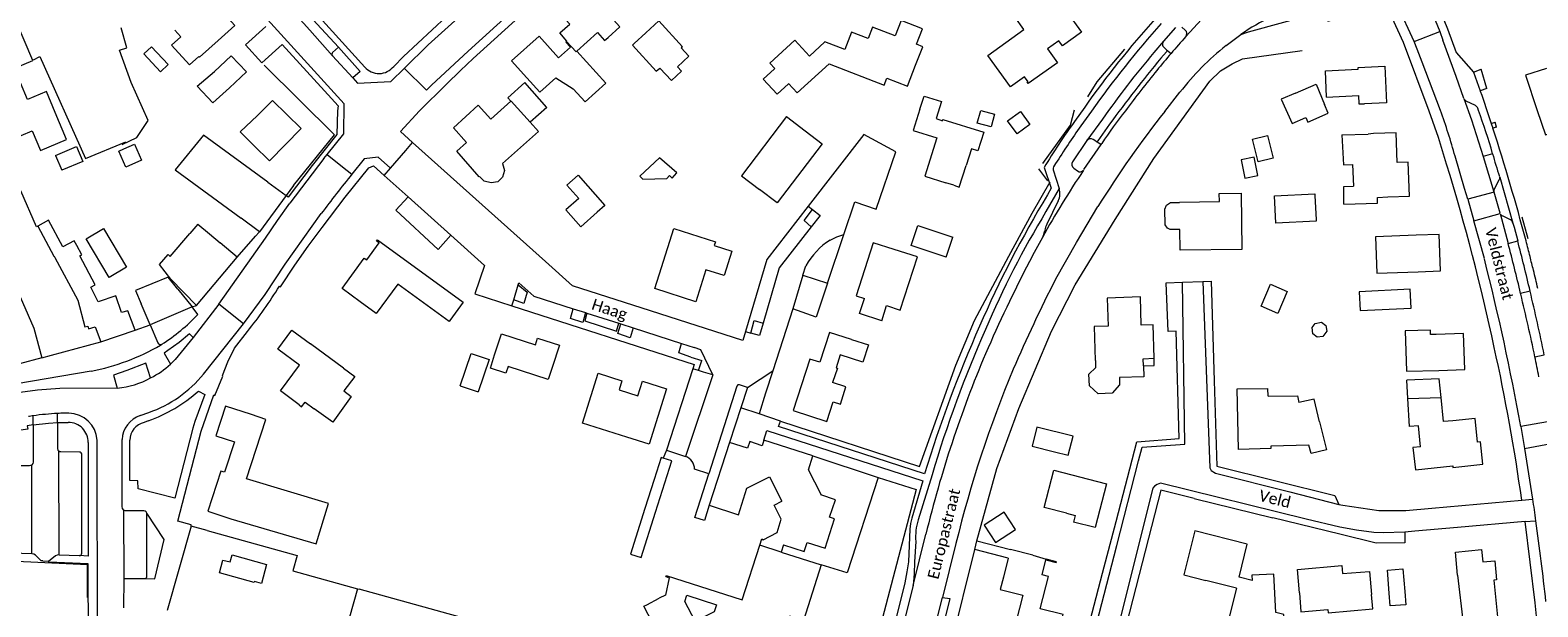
# Model space of a CAD drawing. Extents: x 177628 to 188968, y 384226 to 390673.
# Tile 157 of 256: x 183461 to 183794, y 386390 to 386518. Entities that reach past the tile are written whole.
import ezdxf

# ---------------------------------------------------------------- set-up
doc = ezdxf.new("R2010")
doc.units = 0
for name, color, linetype, lineweight in [('B01_D', 14, 'Continuous', 9), ('B01_F', 14, 'Continuous', 9), ('B01_T', 14, 'Continuous', 9), ('B02_F', 14, 'Continuous', 9), ('B02_T', 14, 'Continuous', 9), ('B07_D', 14, 'Continuous', 9), ('B11_F', 14, 'Continuous', 9), ('B11_S', 14, 'Continuous', 9), ('B14_F', 14, 'Continuous', 9), ('T01_T', 253, 'Continuous', 9), ('T03_F', 253, 'Continuous', 9), ('T03_T', 253, 'Continuous', 9), ('T04_F', 253, 'HAAG', 9), ('T04_T', 253, 'HAAG', 9), ('T05_F', 253, 'Continuous', 9), ('T22_F', 253, 'Continuous', 9), ('V00_F', 8, 'Continuous', 9), ('V00_T', 8, 'Continuous', 9), ('Z06', 7, 'Continuous', 9)]:
    doc.layers.add(name, color=color, linetype=linetype, lineweight=lineweight)
doc.styles.add('Legend', font='calibri.ttf')
doc.linetypes.add('HAAG', pattern='A,4,-1,[5,TOPOCAD.SHX,S=0.35,R=0,X=-0.35,Y=-0.35],-1', length=6)

msp = doc.modelspace()

# ---------------------------------------------------------------- linework, layer by layer
at = {"layer": 'B01_D', "linetype": 'Continuous'}
for points in [[(183677.201, 386400.851), (183676.119, 386396.638)], [(183682.623, 386401.491), (183677.69, 386402.757)], [(183680.413, 386392.625), (183677.455, 386381.106), (183686.898, 386378.681), (183689.378, 386388.338), (183684.283, 386389.646), (183686.116, 386396.784), (183684.663, 386397.157), (183685.509, 386400.45), (183687.814, 386399.858), (183687.856, 386400.023), (183685.551, 386400.615)]]:
    msp.add_lwpolyline(points, dxfattribs=at)
at = {"layer": 'B01_F', "linetype": 'Continuous'}
for points in [[(183495.929, 386510.086), (183497.982, 386511.959)], [(183628.131, 386498.629), (183632.254, 386495.491)], [(183751.056, 386494.588), (183756.904, 386494.768)], [(183618.148, 386485.514), (183622.151, 386482.467)], [(183449.799, 386478.331), (183461.45, 386451.787), (183463.251, 386445.213)], [(183751.518, 386479.256), (183758.948, 386479.49), (183758.921, 386480.738)], [(183497.788, 386474.831), (183500.341, 386472.65)], [(183657.073, 386467.569), (183651.908, 386469.225)], [(183649.171, 386453.433), (183644.28, 386455.001), (183645.347, 386458.331)], [(183463.251, 386445.213), (183465.343, 386445.786)], [(183775.639, 386431.231), (183773.563, 386431.085), (183773.034, 386436.45)], [(183512.858, 386431.577), (183509.659, 386432.621)], [(183505.066, 386409.583), (183523.948, 386404.005)], [(183669.782, 386402.784), (183670.199, 386404.693)], [(183670.199, 386404.693), (183677.69, 386402.757)], [(183677.201, 386400.851), (183669.782, 386402.784)], [(183682.623, 386401.491), (183685.551, 386400.615)], [(183727.691, 386394.225), (183720.971, 386395.901)], [(183599.299, 386384.81), (183596.499, 386390.189), (183597.142, 386390.523)]]:
    msp.add_lwpolyline(points, dxfattribs=at)
at = {"layer": 'B01_T', "linetype": 'Continuous'}
for points in [[(183500.452, 386524.919), (183505.989, 386518.847), (183502.277, 386515.466)], [(183579.417, 386515.259), (183579.487, 386515.322), (183577.929, 386517.152), (183580.119, 386519.114), (183578.318, 386521.125), (183584.268, 386526.454), (183587.713, 386522.607)], [(183693.408, 386517.358), (183689.194, 386514.336), (183688.396, 386515.427), (183685.871, 386513.622), (183688.066, 386510.577), (183681.613, 386505.944), (183681.408, 386506.228), (183681.587, 386506.356), (183680.8, 386507.453), (183677.699, 386505.215), (183672.666, 386512.188), (183680.661, 386517.959), (183678.665, 386520.724), (183686.774, 386526.576), (183693.408, 386517.358)], [(183587.713, 386522.607), (183588.609, 386521.573), (183588.451, 386521.545), (183591.221, 386518.536), (183588.605, 386516.175)], [(183492.648, 386517.803), (183494.007, 386516.314)], [(183656.679, 386510.03), (183658.313, 386514.117), (183656.892, 386514.663), (183658.197, 386518.057), (183653.447, 386519.884), (183652.143, 386516.493), (183647.144, 386518.415), (183646.192, 386515.939), (183642.518, 386517.352), (183641.043, 386513.516), (183636.612, 386515.22), (183633.185, 386512.053), (183629.946, 386515.558), (183624.425, 386510.456), (183625.496, 386509.277)], [(183497.982, 386511.959), (183498.138, 386511.788), (183502.277, 386515.466)], [(183570.628, 386507.193), (183567.205, 386511.011), (183573.312, 386516.487), (183577.651, 386511.648), (183580.265, 386513.991), (183579.257, 386515.115), (183579.417, 386515.259)], [(183628.561, 386505.942), (183630.49, 386503.88), (183637.52, 386510.34), (183649.712, 386505.603), (183650.31, 386507.141), (183654.868, 386505.369), (183656.679, 386510.03)], [(183747.683, 386502.973), (183747.396, 386508.756), (183754.678, 386509.117), (183754.659, 386509.509), (183760.552, 386509.801), (183760.954, 386501.703), (183756.034, 386501.459)], [(183796.389, 386509.287), (183791.733, 386507.778), (183794.266, 386499.962), (183796.149, 386494.579), (183800.95, 386496.256)], [(183466.184, 386499.574), (183464.235, 386504.182), (183460.062, 386502.417), (183458.509, 386506.088), (183455.677, 386504.891), (183456.062, 386503.982), (183452.445, 386502.452)], [(183570.628, 386507.193), (183573.476, 386504.016)], [(183510.978, 386498.867), (183514.31, 386502.216), (183520.622, 386495.992), (183513.616, 386488.875), (183510.169, 386492.268)], [(183560.062, 386485.319), (183555.073, 386490.96), (183557.246, 386492.881), (183554.341, 386496.167), (183559.831, 386501.148), (183562.667, 386498.066), (183567.066, 386502.035)], [(183657.648, 386500.296), (183658.562, 386503.193), (183662.395, 386501.983), (183661.195, 386498.188), (183662.626, 386497.735), (183662.716, 386498.021), (183671.764, 386495.158), (183670.472, 386491.077), (183669.042, 386491.53), (183667.856, 386487.794)], [(183747.683, 386502.973), (183754.718, 386503.274), (183754.795, 386501.481), (183756.034, 386501.459)], [(183456.223, 386493.395), (183461.1, 386495.469), (183462.947, 386491.126), (183468.67, 386493.56), (183466.184, 386499.574)], [(183510.978, 386498.867), (183507.127, 386495.256), (183510.169, 386492.268)], [(183657.648, 386500.296), (183656.158, 386495.573), (183661.391, 386493.921), (183658.712, 386485.437)], [(183513.301, 386484.096), (183498.995, 386494.558), (183492.775, 386486.814), (183507.356, 386476.124)], [(183632.254, 386495.491), (183636.018, 386492.626), (183626.033, 386479.512), (183622.151, 386482.467)], [(183758.03, 386494.865), (183756.904, 386494.768)], [(183761.2, 386480.842), (183765.995, 386481.032), (183765.696, 386488.557), (183763.331, 386488.464), (183763.069, 386495.065), (183758.03, 386494.865)], [(183665.107, 386483.418), (183666.35, 386483.026), (183667.856, 386487.794)], [(183753.426, 386488.006), (183753.628, 386483.201)], [(183658.712, 386485.437), (183663.381, 386483.963)], [(183517.331, 386481.128), (183511.434, 386473.121)], [(183513.301, 386484.096), (183517.331, 386481.128)], [(183665.107, 386483.418), (183663.381, 386483.963)], [(183715.112, 386479.623), (183715.111, 386479.719), (183723.94, 386479.821), (183723.919, 386481.627), (183728.743, 386481.683), (183728.887, 386469.211), (183715.225, 386469.054), (183715.176, 386473.603)], [(183758.921, 386480.738), (183761.2, 386480.842)], [(183715.176, 386473.603), (183713.067, 386473.632), (183712.475, 386473.919), (183711.907, 386474.689), (183711.867, 386478.168), (183712.257, 386479.032), (183713.097, 386479.603), (183715.112, 386479.623)], [(183511.434, 386473.121), (183507.356, 386476.124)], [(183470.956, 386470.055), (183470.381, 386471.114), (183467.887, 386469.772)], [(183497.455, 386456.816), (183491.798, 386462.649), (183489.261, 386465.871), (183491.209, 386468.057), (183491.667, 386467.666), (183496.03, 386472.773)], [(183500.341, 386472.65), (183502.704, 386470.681)], [(183533.738, 386457.602), (183529.704, 386460.528), (183534.625, 386467.311), (183535.176, 386466.911), (183537.894, 386470.659), (183537.344, 386471.058), (183537.532, 386471.318), (183556.529, 386457.535), (183553.593, 386453.488)], [(183600.418, 386465.216), (183603.168, 386473.84), (183612.361, 386470.91), (183612.103, 386470.101)], [(183767.501, 386472.364), (183758.465, 386472.013), (183758.776, 386463.979), (183767.949, 386464.278)], [(183767.949, 386464.278), (183772.878, 386464.466), (183772.571, 386472.556), (183767.501, 386472.364)], [(183482.302, 386455.652), (183480.861, 386455.221), (183479.619, 386458.921), (183475.705, 386457.62), (183474.062, 386460.85), (183475.04, 386461.376), (183471.616, 386467.775), (183472.053, 386468.034), (183470.956, 386470.055)], [(183497.455, 386456.816), (183506.496, 386467.525)], [(183506.496, 386467.525), (183502.704, 386470.681)], [(183616.019, 386468.853), (183614.283, 386463.406), (183610.26, 386464.688), (183608.011, 386457.635), (183598.924, 386460.532), (183600.418, 386465.216)], [(183612.103, 386470.101), (183616.019, 386468.853)], [(183651.908, 386469.225), (183647.299, 386470.703), (183643.521, 386458.916), (183645.347, 386458.331)], [(183493.371, 386460.405), (183491.177, 386463.096), (183484.002, 386460.131), (183485.217, 386457.14)], [(183553.593, 386453.488), (183553.417, 386453.245), (183542.013, 386461.517), (183537.269, 386455.02), (183533.738, 386457.602)], [(183493.371, 386460.405), (183496.53, 386456.53)], [(183709.478, 386445.098), (183709.243, 386452.544), (183706.648, 386452.462), (183706.452, 386458.682), (183699.114, 386458.452), (183699.31, 386452.231), (183696.222, 386452.134), (183696.458, 386444.635), (183696.558, 386444.638)], [(183483.89, 386451.31), (183482.302, 386455.652)], [(183487.229, 386452.541), (183485.217, 386457.14)], [(183496.53, 386456.53), (183487.229, 386452.541)], [(183476.27, 386448.78), (183483.89, 386451.31)], [(183520.235, 386434.799), (183516.057, 386437.868), (183520.273, 386443.607), (183515.488, 386447.122), (183518.569, 386451.316), (183522.691, 386448.287)], [(183642.522, 386449.258), (183637.651, 386450.838), (183635.502, 386444.213), (183633.255, 386444.942), (183629.548, 386433.514), (183636.993, 386431.099), (183638.409, 386435.465)], [(183771.905, 386450.401), (183770.678, 386450.381), (183770.642, 386451.365), (183765.033, 386451.163), (183765.354, 386442.227), (183772.499, 386442.388)], [(183465.343, 386445.786), (183476.27, 386448.78)], [(183530.04, 386442.922), (183522.691, 386448.287)], [(183563.484, 386445.835), (183565.012, 386450.537), (183572.499, 386448.103), (183572.97, 386449.553), (183577.812, 386447.98), (183576.225, 386443.098)], [(183642.522, 386449.258), (183646.228, 386448.055), (183645.002, 386444.27), (183640.007, 386445.89), (183639.081, 386443.026), (183639.357, 386442.936), (183638.313, 386439.714)], [(183772.499, 386442.388), (183778.261, 386442.603), (183777.96, 386450.627), (183771.905, 386450.401)], [(183576.225, 386443.098), (183575.342, 386440.381), (183566.446, 386443.27), (183565.968, 386441.802), (183562.536, 386442.919), (183563.484, 386445.835)], [(183701.816, 386440.818), (183701.833, 386439.19), (183700.166, 386437.364), (183697.094, 386437.199), (183695.17, 386439.008), (183695.068, 386441.571), (183696.606, 386443.089), (183696.558, 386444.638)], [(183707.131, 386443.463), (183707.082, 386445.022), (183709.478, 386445.098)], [(183707.131, 386443.463), (183709.527, 386443.539), (183709.478, 386445.098)], [(183584.822, 386436.842), (183586.365, 386441.781), (183591.67, 386440.124), (183591.036, 386438.092), (183595.181, 386436.797), (183596.191, 386440.028), (183601.496, 386438.37), (183597.666, 386426.113), (183592.74, 386427.652)], [(183707.131, 386443.463), (183707.209, 386440.988), (183701.816, 386440.818)], [(183746.09, 386431.065), (183747.64, 386424.82), (183744.28, 386424.03), (183743.77, 386425.85), (183735.32, 386425.61), (183735.3, 386425.13), (183728.2, 386424.93), (183727.85, 386438.32), (183734.645, 386438.425)], [(183734.739, 386436.711), (183734.645, 386438.425)], [(183509.659, 386432.621), (183503.858, 386434.514), (183501.721, 386427.965), (183505.853, 386426.616), (183503.651, 386419.871), (183502.87, 386420.127), (183499.972, 386411.246), (183505.066, 386409.583)], [(183520.235, 386434.799), (183520.731, 386434.336), (183521.502, 386435.398), (183523.512, 386433.938)], [(183592.74, 386427.652), (183582.909, 386430.722), (183584.822, 386436.842)], [(183746.09, 386431.065), (183744.956, 386436.057), (183741.555, 386435.286)], [(183766.798, 386425.348), (183767.334, 386420.371), (183775.61, 386421.262), (183775.648, 386420.907), (183782.291, 386421.622), (183781.756, 386426.592), (183781.108, 386426.522), (183780.544, 386431.759), (183775.639, 386431.231)], [(183615.483, 386426.473), (183610.96, 386412.541)], [(183623.074, 386427.001), (183622.682, 386425.752), (183619.942, 386426.65), (183619.477, 386425.195), (183615.483, 386426.473)], [(183633.956, 386423.515), (183623.074, 386427.001)], [(183768.433, 386425.479), (183766.798, 386425.348)], [(183635.707, 386414.871), (183635.777, 386414.907), (183632.965, 386420.4), (183633.956, 386423.515)], [(183610.96, 386412.541), (183617.439, 386410.448), (183619.342, 386416.367), (183624.297, 386418.87)], [(183624.297, 386418.87), (183627.088, 386413.446)], [(183690.068, 386410.792), (183685.146, 386412.054), (183687.258, 386420.292), (183698.911, 386417.304), (183696.426, 386407.612), (183691.612, 386408.846)], [(183627.412, 386403.82), (183631.989, 386402.34), (183632.635, 386404.337), (183636.63, 386403.045), (183638.73, 386409.523), (183637.625, 386409.896), (183638.935, 386413.783), (183635.707, 386414.871)], [(183622.186, 386403.688), (183622.655, 386405.143), (183622.93, 386404.896), (183626.038, 386406.528), (183626.942, 386409.491), (183625.363, 386412.558), (183627.088, 386413.446)], [(183496.255, 386407.957), (183490.953, 386389.259)], [(183499.848, 386406.938), (183496.255, 386407.957)], [(183499.848, 386406.938), (183519.747, 386401.396), (183518.785, 386398), (183533.135, 386394.039)], [(183728.29, 386396.629), (183730.12, 386403.964), (183718.485, 386406.867), (183716.055, 386397.127), (183720.971, 386395.901)], [(183513.002, 386399.405), (183511.872, 386395.211), (183510.336, 386395.658), (183510.276, 386395.451), (183502.566, 386397.584), (183503.299, 386400.416), (183504.896, 386400.003), (183505.34, 386401.572), (183513.002, 386399.405)], [(183618.304, 386391.636), (183622.186, 386403.688)], [(183627.412, 386403.82), (183626.891, 386402.188)], [(183626.891, 386402.188), (183635.79, 386399.35)], [(183776.681, 386397.04), (183776.179, 386402.177), (183781.974, 386402.743), (183782.242, 386400.009), (183784.905, 386400.27), (183785.322, 386396.009), (183784.726, 386395.95), (183785.588, 386387.126), (183780.417, 386386.621)], [(183635.79, 386399.35), (183631.88, 386387.02), (183628.84, 386387.99), (183627.59, 386384.2), (183631.97, 386375.79)], [(183736.426, 386388.838), (183735.972, 386397.317), (183731.149, 386397.058), (183731.211, 386395.9), (183728.29, 386396.629)], [(183741.637, 386393.129), (183741.2, 386398.362), (183751.012, 386399.18), (183751.159, 386397.412), (183757.172, 386397.914), (183757.599, 386392.792)], [(183533.135, 386394.039), (183533.475, 386393.945)], [(183601.352, 386396.759), (183602.155, 386396.513), (183601.28, 386392.678), (183599.876, 386391.947)], [(183601.352, 386396.759), (183601.431, 386397.017), (183618.304, 386391.636)], [(183776.681, 386397.04), (183777.916, 386386.429), (183780.417, 386386.621)], [(183597.142, 386390.523), (183599.876, 386391.947)], [(183741.637, 386393.129), (183741.995, 386388.97), (183747.923, 386389.473), (183747.984, 386388.756), (183757.877, 386389.594), (183757.599, 386392.792)]]:
    msp.add_lwpolyline(points, dxfattribs=at)
at = {"layer": 'B02_F', "linetype": 'Continuous'}
for points in [[(183596.962, 386517.187), (183599.824, 386519.833), (183605.103, 386514.123)], [(183599.271, 386508.731), (183593.992, 386514.441), (183594.404, 386514.822)], [(183596.933, 386517.16), (183596.962, 386517.187)], [(183582.103, 386480.515), (183579.476, 386483.485), (183581.956, 386485.679)], [(183663.468, 386467.482), (183655.726, 386470.054), (183657.197, 386474.482), (183664.938, 386471.911)], [(183481.995, 386465.308), (183478.125, 386462.978), (183473.016, 386471.58), (183476.897, 386473.878), (183481.995, 386465.308)], [(183754.89, 386459.848), (183755.094, 386455.687), (183766.371, 386456.236), (183766.168, 386460.398), (183754.89, 386459.848)], [(183555.849, 386438.99), (183558.258, 386446.162), (183562.273, 386444.814), (183559.864, 386437.642)], [(183773.034, 386436.45), (183772.63, 386440.545), (183765.435, 386440.271)], [(183687.421, 386424.41), (183690.419, 386423.676), (183691.565, 386427.872)]]:
    msp.add_lwpolyline(points, dxfattribs=at)
at = {"layer": 'B02_T', "linetype": 'Continuous'}
for points in [[(183596.933, 386517.16), (183594.404, 386514.822)], [(183501.424, 386508.622), (183505.137, 386512.115), (183508.517, 386508.522), (183504.753, 386504.982)], [(183504.753, 386504.982), (183501.075, 386501.701), (183497.646, 386505.375), (183501.424, 386508.622)], [(183575.023, 386500.673), (183570.162, 386506.17), (183566.365, 386502.812), (183567.066, 386502.035)], [(183740.768, 386503.832), (183745.329, 386505.789), (183747.235, 386501.349)], [(183743.08, 386498.419), (183743.5, 386497.421), (183748.026, 386499.421), (183747.235, 386501.349)], [(183679.866, 386499.732), (183681.938, 386496.923), (183679.131, 386494.853), (183677.059, 386497.662), (183679.866, 386499.732)], [(183582.103, 386480.515), (183579.213, 386477.958), (183582.537, 386474.2), (183586.198, 386477.439)], [(183683.509, 386429.848), (183682.474, 386425.622), (183687.421, 386424.41)], [(183600.769, 386423.017), (183600.33, 386423.156), (183598.79, 386418.286)], [(183599.128, 386411.039), (183602.721, 386422.399), (183600.769, 386423.017)], [(183598.79, 386418.286), (183596.739, 386411.801)], [(183596.739, 386411.801), (183593.563, 386401.757)], [(183593.563, 386401.757), (183595.954, 386401.002), (183599.128, 386411.039)], [(183761.531, 386393.068), (183761.12, 386398.186), (183764.586, 386398.464), (183764.988, 386393.456)], [(183764.988, 386393.456), (183765.223, 386390.53), (183761.757, 386390.252), (183761.531, 386393.068)]]:
    msp.add_lwpolyline(points, dxfattribs=at)
at = {"layer": 'B07_D', "linetype": 'Continuous'}
for points in [[(183579.417, 386515.259), (183581.5, 386512.949), (183581.68, 386513.111)], [(183567.066, 386502.035), (183567.109, 386502.074), (183571.32, 386497.399)], [(183462.316, 386474.368), (183465.885, 386467.694), (183465.939, 386467.708), (183466.105, 386467.399)], [(183466.105, 386467.399), (183471.193, 386457.943), (183472.786, 386452.055), (183473.39, 386452.23), (183473.572, 386451.606), (183475.059, 386452.038), (183476.27, 386448.78)], [(183765.674, 386436.199), (183773.034, 386436.45)], [(183626.891, 386402.188), (183622.186, 386403.688)], [(183533.135, 386394.039), (183528.797, 386378.621)]]:
    msp.add_lwpolyline(points, dxfattribs=at)
at = {"layer": 'B11_F', "linetype": 'Continuous'}
msp.add_lwpolyline([(183530.04, 386442.922), (183532.545, 386441.089), (183530.118, 386437.882), (183531.722, 386436.638), (183527.651, 386430.986), (183523.512, 386433.938)], dxfattribs=at)
at = {"layer": 'B11_S', "linetype": 'Continuous'}
for points in [[(183495.929, 386510.086), (183491.955, 386514.441), (183494.007, 386516.314)], [(183581.68, 386513.111), (183586.244, 386517.231), (183587.829, 386515.475), (183588.605, 386516.175)], [(183573.476, 386504.016), (183577.044, 386507.214), (183580.866, 386504.791), (183583.491, 386501.884), (183588.078, 386506.024), (183581.68, 386513.111)], [(183628.515, 386505.899), (183626.043, 386503.587), (183622.949, 386506.895), (183625.439, 386509.223)], [(183625.439, 386509.223), (183625.496, 386509.277)], [(183628.561, 386505.942), (183628.515, 386505.899)], [(183628.131, 386498.629), (183618.148, 386485.514)], [(183571.32, 386497.399), (183573.155, 386495.324), (183565.192, 386488.281)], [(183751.056, 386494.588), (183751.378, 386487.924), (183753.426, 386488.006)], [(183565.192, 386488.281), (183565.667, 386486.667), (183565.215, 386485.227), (183564.163, 386484.212), (183562.722, 386483.977), (183561.14, 386484.315), (183560.125, 386485.375)], [(183560.125, 386485.375), (183560.062, 386485.319)], [(183462.316, 386474.368), (183462.085, 386474.244), (183458.596, 386482.192), (183449.799, 386478.331)], [(183751.518, 386479.256), (183751.489, 386483.157), (183753.628, 386483.201)], [(183467.887, 386469.772), (183464.719, 386475.661), (183462.316, 386474.368)], [(183497.788, 386474.831), (183496.03, 386472.773)], [(183649.171, 386453.433), (183650.238, 386456.763), (183653.295, 386455.783), (183657.073, 386467.569)], [(183638.409, 386435.465), (183640.028, 386434.94), (183641.221, 386438.82), (183638.313, 386439.714)], [(183734.739, 386436.711), (183741.222, 386436.8), (183741.555, 386435.286)], [(183768.433, 386425.479), (183768, 386430.162), (183766.04, 386429.984), (183765.674, 386436.199)], [(183523.948, 386404.005), (183526.686, 386412.915), (183508.555, 386418.39), (183512.858, 386431.577)], [(183690.068, 386410.792), (183691.985, 386410.301), (183691.612, 386408.846)], [(183676.119, 386396.638), (183675.418, 386393.908), (183680.413, 386392.625)], [(183727.691, 386394.225), (183725.794, 386386.616), (183738.423, 386383.466), (183738.2, 386388.349), (183736.426, 386388.838)], [(183553.705, 386379.513), (183553.548, 386379.575), (183556.673, 386387.541), (183533.475, 386393.945)], [(183605.551, 386391.203), (183606.037, 386392.677), (183612.594, 386390.515), (183612.07, 386388.929), (183607.844, 386386.909), (183605.551, 386391.203)]]:
    msp.add_lwpolyline(points, dxfattribs=at)
at = {"layer": 'B14_F', "linetype": 'Continuous'}
for points in [[(183487.536, 386514.081), (183485.837, 386512.507), (183489.475, 386508.578), (183491.174, 386510.152), (183487.536, 386514.081)], [(183605.103, 386514.123), (183604.804, 386513.846), (183606.505, 386512.006), (183603.961, 386509.654)], [(183599.271, 386508.731), (183600.064, 386509.381), (183602.625, 386506.624)], [(183603.961, 386509.654), (183603.943, 386509.638), (183604.838, 386508.67), (183602.625, 386506.624)], [(183740.768, 386503.832), (183737.647, 386502.493), (183740.049, 386497.075), (183743.08, 386498.419)], [(183575.023, 386500.673), (183571.32, 386497.399)], [(183670.34, 386497.214), (183671.125, 386499.999), (183674.166, 386499.142), (183673.381, 386496.357), (183670.34, 386497.214)], [(183732.487, 386488.645), (183731.253, 386493.658), (183734.579, 386494.477), (183735.813, 386489.464), (183732.487, 386488.645)], [(183466.225, 386490.028), (183470.878, 386492.02), (183472.29, 386488.722), (183467.68, 386486.748)], [(183481.83, 386487.469), (183480.293, 386491.004), (183481.42, 386491.493)], [(183481.42, 386491.493), (183483.74, 386492.501), (183485.276, 386488.967), (183481.83, 386487.469)], [(183466.225, 386490.028), (183467.68, 386486.748)], [(183595.634, 386485.477), (183596.28, 386484.773), (183601.571, 386484.915), (183602.164, 386485.559), (183602.774, 386485.033), (183603.788, 386486.207), (183599.997, 386489.482), (183595.634, 386485.477)], [(183729.581, 386485.033), (183732.441, 386485.592), (183731.654, 386489.621), (183728.794, 386489.062), (183729.581, 386485.033)], [(183581.956, 386485.679), (183587.907, 386478.951), (183586.198, 386477.439)], [(183745.352, 386475.793), (183745.367, 386475.489), (183736.453, 386475.062), (183736.163, 386481.12), (183745.077, 386481.547), (183745.094, 386481.189), (183745.352, 386475.793)], [(183663.468, 386467.482), (183664.938, 386471.911)], [(183735.268, 386461.535), (183738.972, 386459.93), (183736.857, 386455.048), (183733.153, 386456.653), (183735.268, 386461.535)], [(183745.61, 386449.772), (183744.632, 386450.533), (183744.443, 386451.89), (183745.122, 386452.788), (183746.532, 386453.077), (183747.486, 386452.394), (183747.722, 386451.081), (183746.856, 386449.935), (183745.61, 386449.772)], [(183555.849, 386438.99), (183559.864, 386437.642)], [(183765.674, 386436.199), (183765.435, 386440.271)], [(183691.565, 386427.872), (183683.509, 386429.848)], [(183674.383, 386404.321), (183678.768, 386407.198), (183676.265, 386411.012), (183671.881, 386408.135), (183674.383, 386404.321)]]:
    msp.add_lwpolyline(points, dxfattribs=at)
at = {"layer": 'T01_T', "linetype": 'Continuous'}
msp.add_lwpolyline([(183685.934, 386484.378), (183683.953, 386487.08)], dxfattribs=at)
at = {"layer": 'T03_F', "linetype": 'Continuous'}
for points in [[(183461.4, 386511.181), (183462.776, 386511.911), (183472.919, 386489.343), (183481.841, 386493.023)], [(183518.932, 386483.407), (183528.025, 386494.623), (183512.475, 386510.002)], [(183487.229, 386452.541), (183488.915, 386448.515), (183489.073, 386448.302), (183489.379, 386448.162), (183489.763, 386448.201)], [(183670.199, 386404.693), (183674.652, 386420.716), (183679.512, 386433.969)], [(183633.956, 386423.515), (183648.356, 386418.7), (183641.561, 386397.579), (183635.79, 386399.35)], [(183648.356, 386418.7), (183656.814, 386416.013), (183641.823, 386358.898)], [(183664.587, 386381.624), (183669.782, 386402.784)]]:
    msp.add_lwpolyline(points, dxfattribs=at)
at = {"layer": 'T03_T', "linetype": 'Continuous'}
for points in [[(183545.329, 386492.865), (183542.6, 386495.31), (183546.84, 386499.885), (183552.835, 386505.855), (183555.941, 386508.819)], [(183574.735, 386466.521), (183545.329, 386492.865)], [(183506.496, 386467.525), (183510.562, 386472.16)], [(183497.774, 386454.813), (183496.53, 386456.53)], [(183473.342, 386392.1), (183473.322, 386399.361), (183452.839, 386400.351)]]:
    msp.add_lwpolyline(points, dxfattribs=at)
msp.add_arc((183466.371, 386484.701), 43.352, 302.6545, 316.41566, dxfattribs=at)
at = {"layer": 'T04_F', "linetype": 'HAAG'}
for points in [[(183709.413, 386489.349), (183721.828, 386506.511), (183724.212, 386508.799), (183726.781, 386510.359), (183729.087, 386511.413), (183742.299, 386513.243)], [(183626.746, 386431.197), (183657.538, 386421.118), (183665.606, 386443.568), (183669.719, 386453.494), (183677.31, 386467.719), (183682.471, 386477.268), (183686.493, 386484.168)], [(183518.932, 386483.407), (183517.331, 386481.128)], [(183790.886, 386476.46), (183792.213, 386471.609)], [(183637.2, 386461.71), (183640.799, 386472.559)]]:
    msp.add_lwpolyline(points, dxfattribs=at)
at = {"layer": 'T04_T', "linetype": 'HAAG'}
for points in [[(183516.05, 386460.94), (183519.21, 386465.71), (183522.214, 386469.92), (183525.279, 386474.086)], [(183598, 386455.592), (183580.73, 386461.15), (183574.735, 386466.521)], [(183722.1, 386462.17), (183722.794, 386440.108)], [(183505.876, 386447.312), (183508.757, 386451.068)], [(183503.193, 386441.285), (183504.404, 386444.357), (183505.876, 386447.312)], [(183607.355, 386442.785), (183601.536, 386424.741)], [(183607.644, 386443.737), (183607.355, 386442.785)], [(183625.037, 386442.347), (183623.414, 386437.36), (183622.028, 386432.77)], [(183601.536, 386424.741), (183600.769, 386423.017)], [(183718.37, 386414.058), (183710.99, 386415.87), (183704.784, 386391.753)], [(183751.267, 386412.606), (183759.24, 386411.41), (183765.22, 386411.41), (183770.943, 386411.912)], [(183698.043, 386397.481), (183701.046, 386408.985)], [(183750.636, 386406.133), (183735.764, 386409.786)], [(183776.646, 386407.65), (183767.193, 386406.823)]]:
    msp.add_lwpolyline(points, dxfattribs=at)
at = {"layer": 'T05_F', "linetype": 'Continuous'}
for points in [[(183481.008, 386492.442), (183484.264, 386494.028), (183486.782, 386497.781), (183483.003, 386506.221), (183480.458, 386513.327), (183482.08, 386513.847), (183480.804, 386518.291)], [(183694.795, 386502.997), (183696.847, 386506.345), (183703.018, 386513.556)], [(183684.872, 386488.263), (183690.945, 386496.751), (183691.843, 386500.158)], [(183679.512, 386433.969), (183686.75, 386451.094), (183691.984, 386461.376), (183700.855, 386475.864), (183709.413, 386489.349)]]:
    msp.add_lwpolyline(points, dxfattribs=at)
at = {"layer": 'T22_F', "linetype": 'Continuous'}
for points in [[(183783.121, 386504.867), (183781.89, 386509.143)], [(183785.311, 386496.317), (183785.015, 386497.396)]]:
    msp.add_lwpolyline(points, dxfattribs=at)
at = {"layer": 'V00_F', "linetype": 'Continuous'}
for points in [[(183540.421, 386487.225), (183543.824, 386491.136)], [(183543.824, 386491.136), (183545.329, 386492.865)], [(183539.006, 386485.599), (183540.421, 386487.225)], [(183633.571, 386474.234), (183631.981, 386475.59), (183633.874, 386478.028)], [(183511.334, 386473.04), (183511.434, 386473.121)], [(183568.71, 386461.38), (183570.66, 386459.757), (183569.978, 386457.27), (183567.741, 386458.031)], [(183567.741, 386458.031), (183568.71, 386461.38)], [(183715.079, 386355.506), (183691.222, 386361.34), (183690.771, 386361.561), (183690.535, 386361.947), (183690.567, 386362.528), (183701.208, 386403.672), (183706.005, 386422.385), (183706.84, 386425.425), (183716.314, 386426.07), (183715.754, 386461.94)], [(183720.254, 386462.103), (183721.857, 386420.878), (183722.12, 386420.272), (183723.074, 386419.648), (183739.498, 386415.513), (183750.37, 386412.74)], [(183583.597, 386455.211), (183582.971, 386453.048), (183580.245, 386453.951), (183580.9, 386456.074)], [(183583.906, 386455.113), (183583.412, 386453.414), (183590.495, 386451.108), (183590.963, 386452.855)], [(183594.18, 386451.826), (183593.51, 386449.638), (183590.759, 386450.586), (183591.381, 386452.721)], [(183620.186, 386450.687), (183620.93, 386453.479), (183622.939, 386452.896)], [(183606.95, 386445.39), (183604.224, 386446.293), (183604.877, 386448.404)], [(183611.779, 386441.443), (183609.12, 386447.015), (183607.64, 386447.52)], [(183622.134, 386450.122), (183620.186, 386450.687)], [(183463.251, 386445.213), (183453.235, 386442.562), (183454.243, 386438.853)], [(183608.64, 386442.376), (183609.323, 386444.632)], [(183611.779, 386441.443), (183605.752, 386423.373)], [(183611.779, 386441.443), (183609.686, 386442.044)], [(183619.434, 386438.658), (183625.037, 386442.347)], [(183619.434, 386438.658), (183617.957, 386434.102)], [(183617.957, 386434.102), (183615.483, 386426.473)], [(183622.028, 386432.77), (183617.957, 386434.102)], [(183764.99, 386406.63), (183760.206, 386406.457), (183758.117, 386406.502), (183754.289, 386407.021), (183750.609, 386407.738), (183743.148, 386409.444), (183710.926, 386417.472), (183710.129, 386417.173), (183709.537, 386416.8), (183709.198, 386416.308), (183702.668, 386390.097), (183697.2, 386367.707), (183697.369, 386367.143), (183697.691, 386366.687), (183698.141, 386366.466), (183714.704, 386362.247)], [(183790.87, 386413.66), (183793.256, 386413.88)], [(183791.61, 386408.96), (183793.938, 386409.137)]]:
    msp.add_lwpolyline(points, dxfattribs=at)
at = {"layer": 'V00_T', "linetype": 'Continuous'}
for points in [[(183555.941, 386508.819), (183558.73, 386511.48), (183593.69, 386543.27), (183610.59, 386558.9), (183627.56, 386574.85), (183628.852, 386573.552)], [(183549.471, 386505.62), (183557.63, 386513.12), (183592.49, 386544.86), (183610.545, 386561.49), (183622.638, 386572.894)], [(183534.71, 386509.62), (183496.68, 386551.63), (183500.419, 386554.848)], [(183541.125, 386509.765), (183543.27, 386511.98), (183555.97, 386523.76), (183553.74, 386526.42), (183576.51, 386547.43)], [(183526.386, 386490.207), (183530.074, 386494.829), (183530.164, 386501.454), (183492.601, 386542.865)], [(183380.656, 386507.243), (183384.585, 386505.669), (183394.364, 386482.756), (183461.23, 386511.06), (183457.2, 386520.59), (183458.79, 386524.51), (183473.987, 386531.027)], [(183766.517, 386531.415), (183769.29, 386525.958), (183772.717, 386517.453)], [(183519.268, 386524.587), (183524.172, 386519.134), (183528.881, 386513.991)], [(183543.505, 386509.387), (183548.745, 386514.525), (183561.299, 386525.903)], [(183767.044, 386515.288), (183763.455, 386523.07), (183762.392, 386525.166)], [(183517.71, 386523.192), (183522.53, 386517.773), (183527.583, 386512.115)], [(183723.875, 386524.073), (183721.751, 386521.939), (183719.987, 386520.132), (183716.491, 386516.351)], [(183728.669, 386516.821), (183730.416, 386517.41), (183746.829, 386521.897)], [(183770.383, 386499.851), (183764.726, 386515.059), (183760.912, 386523.23), (183758.087, 386524.066), (183747.983, 386519.717), (183746.829, 386521.897)], [(183516.449, 386514.586), (183511.973, 386510.575), (183508.318, 386514.543), (183512.831, 386518.602)], [(183714.19, 386518.339), (183711.575, 386515.337)], [(183716.388, 386517.767), (183715.612, 386518.413)], [(183773.648, 386520.034), (183774.433, 386518.081), (183776.346, 386512.842), (183780.214, 386508.504)], [(183516.449, 386514.586), (183527.37, 386502.645), (183528.81, 386501.03), (183528.678, 386499.925), (183528.55, 386494.67), (183523.115, 386487.77), (183517.73, 386480.755), (183517.331, 386481.128)], [(183711.575, 386515.337), (183709.436, 386512.803)], [(183725.428, 386514.389), (183728.669, 386516.821)], [(183767.044, 386515.288), (183772.717, 386517.453)], [(183767.703, 386513.557), (183767.044, 386515.288)], [(183772.717, 386517.453), (183773.417, 386515.596)], [(183778.064, 386502.66), (183776.374, 386507.524), (183773.417, 386515.596)], [(183527.583, 386512.115), (183532.049, 386507.189)], [(183528.881, 386513.991), (183527.598, 386512.835)], [(183528.881, 386513.991), (183533.689, 386508.649), (183532.049, 386507.189)], [(183712.26, 386513.014), (183710.96, 386511.548)], [(183711.681, 386513.939), (183712.236, 386513.452)], [(183712.236, 386513.452), (183713.239, 386512.644)], [(183772.88, 386500), (183768.859, 386510.697), (183767.703, 386513.557)], [(183532.049, 386507.189), (183533.114, 386506.015), (183540.496, 386506.374), (183543.505, 386509.387)], [(183543.455, 386509.338), (183543.505, 386509.387)], [(183548.384, 386504.482), (183543.455, 386509.338)], [(183780.214, 386508.504), (183781.89, 386509.143)], [(183780.214, 386508.504), (183781.67, 386504.335)], [(183549.471, 386505.62), (183548.384, 386504.482)], [(183781.651, 386504.39), (183781.706, 386504.233)], [(183783.121, 386504.867), (183781.67, 386504.335)], [(183711.838, 386499.785), (183715.2, 386504.03)], [(183778.064, 386502.66), (183779.754, 386497.927)], [(183780.617, 386501.066), (183778.578, 386502.091)], [(183694.115, 386500.752), (183691.827, 386497.542)], [(183695.589, 386499.855), (183693.252, 386496.585)], [(183698.078, 386498.088), (183694.595, 386493.337)], [(183774.242, 386488.072), (183772.418, 386493.996), (183770.383, 386499.851)], [(183779.754, 386497.927), (183782.361, 386489.788)], [(183781.312, 386499.994), (183781.145, 386500.473)], [(183640.799, 386472.559), (183643.22, 386479.75), (183647.98, 386478.13), (183652.29, 386490.83), (183645.24, 386494.7), (183632.9, 386478.768)], [(183699.632, 386496.989), (183696.998, 386493.238)], [(183784.116, 386497.134), (183785.015, 386497.396)], [(183784.116, 386497.134), (183784.475, 386496.041)], [(183785.311, 386496.317), (183784.475, 386496.041)], [(183694.595, 386493.337), (183691.44, 386488.624)], [(183693.922, 386486.888), (183697.73, 386492.48)], [(183696.557, 386493.174), (183695.997, 386493.552)], [(183696.791, 386493.115), (183697.73, 386492.48)], [(183697.73, 386492.48), (183697.88, 386492.7)], [(183525.68, 386489.342), (183518.169, 386479.474)], [(183525.68, 386489.342), (183526.386, 386490.207)], [(183526.386, 386490.207), (183529.83, 386487.52), (183531.896, 386485.909)], [(183540.421, 386487.225), (183537.703, 386489.649), (183534.589, 386489.317), (183531.896, 386485.909)], [(183535.655, 386487.309), (183536.66, 386487.7), (183539.006, 386485.599)], [(183687.685, 386488.226), (183687.206, 386487.529)], [(183778.935, 386480.314), (183778.228, 386482.718), (183776.13, 386489.84)], [(183784.43, 386490.409), (183782.361, 386489.788)], [(183782.361, 386489.788), (183784.722, 386481.967)], [(183525.279, 386474.086), (183530.389, 386480.759), (183535.655, 386487.309)], [(183539.006, 386485.599), (183544.3, 386480.86)], [(183685.124, 386487.362), (183686.688, 386482.806), (183685.866, 386481.274)], [(183687.14, 386486.851), (183688.473, 386482.684)], [(183691.727, 386487.212), (183692.525, 386486.598)], [(183784.828, 386482.673), (183785.882, 386484.651)], [(183786.015, 386485.197), (183788.931, 386475.055)], [(183544.3, 386480.86), (183541.61, 386477.91), (183550.986, 386469.175), (183553.8, 386472.34)], [(183553.8, 386472.34), (183544.3, 386480.86)], [(183688.473, 386482.684), (183685.536, 386477.592)], [(183784.746, 386481.886), (183778.935, 386480.314)], [(183784.722, 386481.967), (183784.746, 386481.886)], [(183786.069, 386477.252), (183784.746, 386481.886)], [(183502.438, 386457.07), (183512.745, 386471.735), (183515.41, 386475.637), (183518.169, 386479.474)], [(183632.9, 386478.768), (183623.77, 386466.98), (183619.02, 386451.034)], [(183632.9, 386478.768), (183633.874, 386478.028)], [(183633.874, 386478.028), (183635.54, 386476.76), (183633.571, 386474.234)], [(183688.269, 386479.99), (183685.727, 386474.778)], [(183687.699, 386462.677), (183692.302, 386470.758), (183697.06, 386478.749)], [(183778.935, 386480.314), (183780.289, 386475.563)], [(183517.074, 386465.974), (183525.095, 386477.175)], [(183633.571, 386474.234), (183626.495, 386465.153), (183622.939, 386452.896)], [(183780.289, 386475.563), (183786.094, 386477.177)], [(183782.596, 386467.171), (183780.289, 386475.563)], [(183786.094, 386477.177), (183787.851, 386470.555)], [(183788.395, 386475.74), (183786.583, 386476.666)], [(183788.931, 386475.055), (183789.191, 386474.122), (183789.981, 386471.099)], [(183510.562, 386472.16), (183511.334, 386473.04)], [(183553.8, 386472.34), (183561.2, 386465.68), (183559.07, 386459.35), (183567.313, 386456.7)], [(183637.744, 386471.279), (183639.222, 386472.036), (183640.799, 386472.559)], [(183685.29, 386473.466), (183685.243, 386473.209)], [(183787.851, 386470.555), (183789.981, 386471.099)], [(183507.907, 386452.754), (183512.653, 386459.251), (183517.074, 386465.974)], [(183631.734, 386463.535), (183632.39, 386465.61)], [(183515.816, 386461.082), (183516.05, 386460.94)], [(183568.71, 386461.38), (183568.838, 386461.823), (183572.13, 386458.88), (183580.9, 386456.074)], [(183631.734, 386463.535), (183629.49, 386456.03)], [(183637.2, 386461.71), (183634.7, 386454.23), (183629.49, 386456.03)], [(183631.734, 386463.535), (183637.2, 386461.71)], [(183701.046, 386408.985), (183705.65, 386426.62), (183715.05, 386427.37), (183714.33, 386451.08), (183712.62, 386451.01), (183712.18, 386461.81), (183715.754, 386461.94)], [(183715.754, 386461.94), (183720.254, 386462.103)], [(183720.254, 386462.103), (183722.1, 386462.17)], [(183567.313, 386456.7), (183567.741, 386458.031)], [(183792.726, 386459.984), (183790.614, 386459.49)], [(183790.662, 386459.281), (183790.614, 386459.49)], [(183496.53, 386456.53), (183497.455, 386456.816)], [(183502.438, 386457.07), (183496.741, 386449.74)], [(183507.907, 386452.754), (183502.438, 386457.07)], [(183567.313, 386456.7), (183607.644, 386443.737)], [(183580.9, 386456.074), (183583.597, 386455.211)], [(183583.597, 386455.211), (183583.906, 386455.113)], [(183583.906, 386455.113), (183590.963, 386452.855)], [(183619.02, 386451.034), (183618.42, 386449.02), (183598, 386455.592)], [(183629.49, 386456.03), (183625.037, 386442.347)], [(183483.89, 386451.31), (183487.229, 386452.541)], [(183499.039, 386441.61), (183507.907, 386452.754)], [(183590.963, 386452.855), (183591.381, 386452.721)], [(183591.381, 386452.721), (183594.18, 386451.826)], [(183594.18, 386451.826), (183604.877, 386448.404)], [(183619.02, 386451.034), (183620.186, 386450.687)], [(183622.939, 386452.896), (183622.134, 386450.122)], [(183489.502, 386448.035), (183489.763, 386448.201)], [(183496.741, 386449.74), (183495.908, 386450.49), (183493.603, 386448.628), (183491.156, 386446.827), (183490.302, 386446.264), (183491.709, 386443.823)], [(183496.741, 386449.74), (183492.717, 386444.87), (183491.709, 386443.823)], [(183604.877, 386448.404), (183607.64, 386447.52)], [(183606.95, 386445.39), (183609.323, 386444.632)], [(183793.784, 386445.458), (183795.861, 386445.886)], [(183474.161, 386442.274), (183454.243, 386438.853)], [(183487.32, 386440.797), (183486.222, 386444.022), (183482.053, 386442.413), (183479.094, 386441.387), (183479.936, 386438.522)], [(183496.255, 386407.957), (183496.311, 386408.194), (183493.376, 386409.038), (183498.479, 386428.988), (183501.315, 386437.003), (183501.505, 386436.867), (183503.281, 386441.145), (183503.193, 386441.285)], [(183608.64, 386442.376), (183607.355, 386442.785)], [(183609.686, 386442.044), (183608.64, 386442.376)], [(183467.25, 386438.417), (183462.281, 386438.06), (183457.347, 386437.378)], [(183479.936, 386438.522), (183467.25, 386438.417)], [(183497.889, 386437.833), (183499.284, 386437.114), (183497.115, 386431.115), (183496.624, 386429.646), (183492.67, 386414.128), (183484.524, 386416.193), (183484.517, 386417.996), (183482.703, 386418.016), (183482.715, 386426.965)], [(183617.111, 386438.938), (183610.884, 386419.548)], [(183617.681, 386439.229), (183617.335, 386439.202), (183617.111, 386438.938)], [(183619.434, 386438.658), (183617.681, 386439.229)], [(183722.794, 386440.108), (183723.39, 386421.18), (183749.53, 386414.73), (183750.37, 386412.74)], [(183461.311, 386430.346), (183461.329, 386432.367)], [(183461.311, 386430.346), (183464.733, 386430.762), (183466.692, 386430.88)], [(183466.692, 386430.88), (183466.71, 386432.887)], [(183466.692, 386430.88), (183469.088, 386430.913)], [(183466.692, 386430.88), (183466.695, 386425.122), (183466.793, 386424.786), (183467.024, 386424.523)], [(183469.205, 386432.949), (183468.214, 386432.939)], [(183485.034, 386432.428), (183486.938, 386433.107)], [(183486.793, 386431.256), (183485.85, 386430.914)], [(183626.746, 386431.197), (183622.028, 386432.77)], [(183658.628, 386419.503), (183626.288, 386429.965), (183626.746, 386431.197)], [(183796.542, 386431.067), (183790.643, 386430.003)], [(183461.311, 386430.346), (183460.001, 386430.162), (183460.133, 386429.428), (183454.015, 386428.508)], [(183461.311, 386430.346), (183461.341, 386422.11), (183461.251, 386421.78), (183461.027, 386421.522)], [(183623.074, 386427.001), (183623.762, 386429.089), (183658.25, 386417.99), (183655.865, 386409.659), (183655.568, 386408.483), (183655.375, 386407.285), (183655.095, 386400.015), (183654.765, 386397.795), (183654.295, 386395.405), (183636.07, 386322.299), (183635.72, 386321.499)], [(183790.643, 386430.003), (183791.484, 386425.11)], [(183471.533, 386424.332), (183467.469, 386424.369), (183467.235, 386424.413), (183467.024, 386424.523)], [(183467.041, 386401.553), (183467.024, 386424.523)], [(183473.486, 386426.445), (183473.486, 386401.26), (183471.529, 386401.406)], [(183475.582, 386382.384), (183475.478, 386427.005)], [(183480.984, 386412.281), (183480.985, 386427.089)], [(183601.536, 386424.741), (183605.752, 386423.373)], [(183791.484, 386425.11), (183797.402, 386426.207)], [(183456.525, 386421.339), (183460.531, 386421.373), (183460.792, 386421.404), (183461.027, 386421.522)], [(183461.046, 386401.787), (183461.027, 386421.522)], [(183472.062, 386401.941), (183472.115, 386423.707)], [(183610.884, 386419.548), (183607.762, 386420.54)], [(183610.96, 386412.541), (183609.905, 386409.201), (183607.778, 386409.875), (183610.884, 386419.548)], [(183660.31, 386419.305), (183657.261, 386409.294)], [(183718.37, 386414.058), (183735.764, 386409.786)], [(183481.415, 386411.484), (183481.104, 386411.831), (183480.984, 386412.281)], [(183481.437, 386396.321), (183481.415, 386411.484)], [(183486.488, 386410.807), (183486.3, 386411.124), (183486.085, 386411.256), (183485.836, 386411.287), (183481.981, 386411.307), (183481.685, 386411.353), (183481.415, 386411.484)], [(183485.904, 386396.308), (183488.227, 386396.274), (183490.295, 386404.939), (183486.488, 386410.807)], [(183486.495, 386396.873), (183486.488, 386410.807)], [(183750.37, 386412.74), (183751.267, 386412.606)], [(183770.943, 386411.912), (183790.87, 386413.66)], [(183791.61, 386408.96), (183776.646, 386407.65)], [(183795.641, 386373.242), (183793.83, 386390.91), (183791.61, 386408.96)], [(183656.104, 386394.764), (183658.96, 386406.13)], [(183656.703, 386404.543), (183656.446, 386400.035), (183656.35, 386397.395), (183656.104, 386394.764)], [(183665.62, 386404.09), (183662.624, 386392.135)], [(183764.99, 386406.63), (183764.97, 386404.25), (183758.67, 386404.16), (183750.636, 386406.133)], [(183767.193, 386406.823), (183764.99, 386406.63)], [(183461.046, 386401.787), (183456.615, 386401.95)], [(183462.846, 386400.496), (183461.83, 386401.479), (183461.466, 386401.705), (183461.046, 386401.787)], [(183466.235, 386401.318), (183465.079, 386400.367), (183464.805, 386400.201)], [(183467.041, 386401.553), (183466.61, 386401.532), (183466.235, 386401.318)], [(183467.041, 386401.553), (183471.529, 386401.406)], [(183463.448, 386400.219), (183463.111, 386400.279), (183462.846, 386400.496)], [(183463.448, 386400.219), (183464.62, 386400.169), (183464.805, 386400.201)], [(183473.57, 386382.413), (183473.521, 386399.552), (183464.81, 386399.973), (183464.805, 386400.201)], [(183715.079, 386355.506), (183715.28, 386351.89), (183687.99, 386358.97), (183698.043, 386397.481)], [(183481.419, 386389.847), (183481.437, 386396.321)], [(183481.437, 386396.321), (183485.904, 386396.308)], [(183656.104, 386394.764), (183639.896, 386330.165), (183638.096, 386322.896)], [(183644.384, 386319.25), (183645.058, 386322.049), (183662.624, 386392.135)], [(183662.624, 386392.135), (183664.25, 386391.92), (183652.186, 386343.417)], [(183704.784, 386391.753), (183698.71, 386368.15), (183714.61, 386363.94), (183714.704, 386362.247)]]:
    msp.add_lwpolyline(points, dxfattribs=at)
for centre, radius, start, end in [((183875.568, 386371.954), 222.518, 138.19935, 144.63226), ((183883.111, 386366.306), 230.216, 138.37273, 144.54239), ((183715.666, 386517.003), 1.052, 321.69855, 46.6222), ((183753.522, 386480.939), 43.649, 114.40985, 124.70801), ((183712.315, 386514.69), 0.983, 138.83902, 229.83301), ((183867.534, 386380.567), 203.104, 138.04527, 139.43642), ((183762.571, 386467.487), 59.828, 128.37657, 142.3526), ((183527.935, 386512.468), 0.498, 132.53348, 225.07954), ((183856.547, 386387.512), 193.234, 139.57978, 145.0936), ((183968.734, 386299.294), 333.916, 140.53156, 143.69722), ((183848.45, 386396.811), 178.043, 139.4139, 140.9988), ((183712.069, 386513.223), 0.283, 312.43991, 53.8328), ((183537.858, 386512.313), 4.143, 220.53948, 322.05022), ((183877.2, 386371.922), 216.052, 140.66761, 143.67891), ((183779.018, 386503.005), 1.015, 199.8997, 244.28578), ((183780.16, 386500.127), 1.044, 19.33769, 64.02527), ((183816.211, 386408.345), 153.06, 144.35526, 148.9191), ((183891.156, 386358.103), 228.536, 141.68727, 148.13588), ((183799.848, 386423.859), 123.031, 141.82956, 145.9756), ((183630.251, 386448.776), 151.548, 15.72166, 19.75541), ((183632.568, 386446.308), 158.136, 16.19341, 19.846), ((183867.876, 386374.254), 213.21, 144.98727, 147.6864), ((183370.42, 386360.585), 435.649, 14.69335, 18.11531), ((183695.413, 386492.681), 1.049, 56.17139, 141.26565), ((183696.748, 386493.436), 0.324, 234.0042, 277.69298), ((183696.746, 386493.426), 0.314, 278.16279, 323.27502), ((183688.572, 386487.054), 1.447, 160.82253, 188.05757), ((183692.331, 386488.07), 1.049, 148.12667, 234.85192), ((183327.884, 386350.375), 467.114, 11.99991, 17.14445), ((183842.949, 386505.509), 60.436, 194.46844, 199.44651), ((183816.838, 386257.015), 365.492, 141.2251, 142.96047), ((183874.821, 386366.091), 217.523, 146.30799, 150.9051), ((183693.099, 386487.343), 0.94, 232.36028, 321.48046), ((183785.276, 386485.088), 0.747, 324.22614, 8.39376), ((183895.236, 386354.688), 244.663, 148.84259, 156.5132), ((183684.894, 386481.6), 3.739, 334.49149, 16.84773), ((183785.621, 386482.193), 0.927, 148.80613, 194.11647), ((183865.668, 386368.658), 210.51, 148.83666, 156.82994), ((183688.985, 386472.964), 3.729, 150.89217, 172.26414), ((183786.936, 386477.493), 0.899, 200.57994, 246.89946), ((183787.772, 386474.7), 1.213, 17.02626, 59.0588), ((183646.054, 386458.068), 15.607, 122.17036, 151.10338), ((183878.898, 386363.879), 222.161, 150.9179, 152.47802), ((183680.799, 386474.085), 4.529, 330.61969, 348.84777), ((183247.118, 386331.135), 560.616, 13.28733, 14.45745), ((183370.99, 386360.681), 435.073, 14.23143, 14.7001), ((183455.318, 386381.642), 344.214, 13.07118, 14.96963), ((183325.851, 386349.425), 481.594, 13.8366, 14.20926), ((183978.379, 386313.098), 333.851, 152.63842, 156.52178), ((183263.817, 386335.398), 535.253, 10.18036, 14.25202), ((183328.856, 386350.55), 478.407, 13.29528, 13.79186), ((183437.006, 386509.141), 92.308, 321.01429, 328.62469), ((183952.549, 386326.188), 297.951, 152.73587, 156.98797), ((183358.121, 386354.325), 445.093, 11.81488, 13.63918), ((183253.036, 386332.575), 554.525, 11.79084, 13.28313), ((183943.141, 386331.826), 297.716, 156.15222, 162.8725), ((183922.847, 386341.071), 273.945, 156.23102, 163.40641), ((183465.149, 386489.578), 48.154, 280.78604, 300.37925), ((183369.044, 386355.33), 425.839, 7.87287, 12.49918), ((183907.09, 386346.319), 255.237, 156.98637, 166.44758), ((183350.762, 386352.784), 452.611, 11.24054, 11.81507), ((183478.574, 386456.062), 17.593, 274.43918, 299.8088), ((183477.758, 386459.033), 27.503, 289.49743, 320.69163), ((183479.641, 386456.63), 17.597, 295.87201, 313.2967), ((183914.676, 386343.543), 256.31, 157.24917, 166.33604), ((183475.435, 386463.066), 33.777, 289.64921, 311.66429), ((183468.335, 386383.967), 48.905, 98.23669, 99.49835), ((183469.346, 386377.509), 55.44, 92.72511, 98.31431), ((183469.419, 386376.298), 56.654, 91.21919, 92.74117), ((183469.125, 386426.551), 4.362, 358.60669, 90.48859), ((183469.098, 386426.554), 6.396, 4.04179, 89.04338), ((183486.879, 386426.824), 5.9, 108.22407, 177.4239), ((183486.878, 386426.879), 4.164, 104.2979, 178.81196), ((183471.528, 386423.744), 0.588, 356.42926, 89.49009), ((183604.64, 386420.455), 3.123, 1.56802, 69.14302), ((183669.299, 386405.472), 12.63, 162.38516, 184.21755), ((183471.534, 386401.934), 0.528, 269.41133, 0.80326), ((183485.901, 386396.903), 0.595, 270.31464, 357.10848)]:
    msp.add_arc(centre, radius, start, end, dxfattribs=at)
at = {"layer": 'V00_T', "linetype": 'Continuous', "extrusion": (0, 0, -1)}
for centre, radius, start, end in [((-183366.4, 386359.284), 439.874, 160.76019, 161.73671), ((-183228.082, 386330.455), 571.298, 170.46303, 171.60325), ((-183227.707, 386330.139), 571.715, 171.57737, 172.05759), ((-183209.044, 386327.726), 590.532, 172.075918, 173.824674)]:
    msp.add_arc(centre, radius, start, end, dxfattribs=at)

# ---------------------------------------------------------------- texts
at = {"layer": 'Z06', "linetype": 'Continuous', "style": 'Legend'}
for s, rotation, p in [('Veldstraat', 284.1196, (183782.737, 386473.642)), ('Haag', 342.05444, (183584.742, 386455.997)), ('Europastraat', 76.11658, (183661.685, 386395.991)), ('Veld', 345.99156, (183732.484, 386413.616))]:
    msp.add_text(s, height=2.5, rotation=rotation, dxfattribs=at).set_placement(p)

doc.saveas('drawing.dxf')
